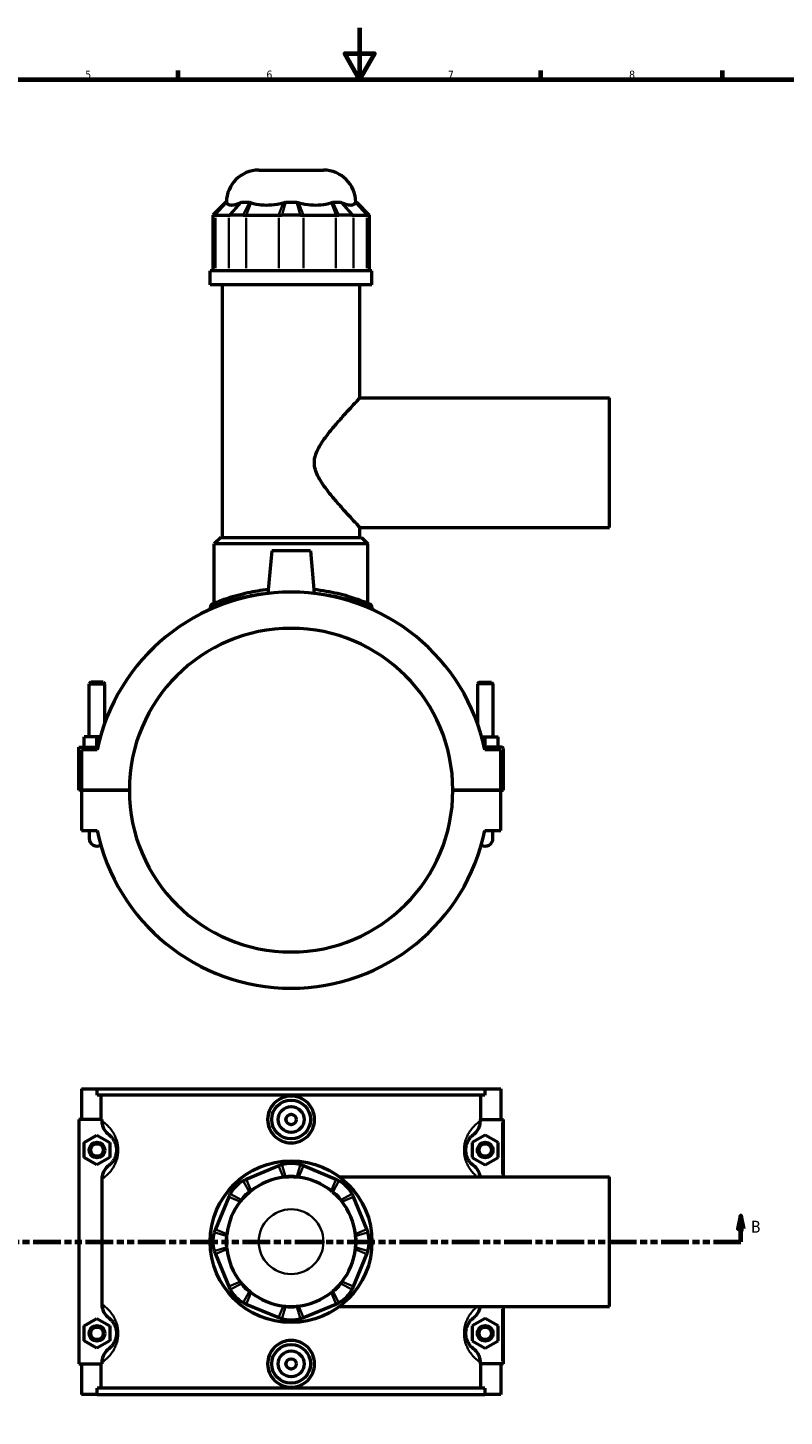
# Model space of a CAD drawing. Header units: millimetres. Extents: x 0 to 898, y -421 to 991.
# Tile 4 of 6: x 292 to 585, y 58 to 594. Entities that reach past the tile are written whole.
import ezdxf

# ---------------------------------------------------------------- set-up
doc = ezdxf.new("R2010")
doc.units = ezdxf.units.MM
doc.linetypes.add('DOUBLE_DASH_CHAIN', pattern=[1.2403, 0.6614, -0.0827, 0.1654, -0.0827, 0.1654, -0.0827])
for name, color, linetype, lineweight in [('Border (ANSI)', 7, 'Continuous', 70), ('Section Line (ANSI)', 7, 'DOUBLE_DASH_CHAIN', 70), ('Visible (ANSI)', 7, 'Continuous', 50), ('Visible Narrow (ANSI)', 7, 'Continuous', 35)]:
    doc.layers.add(name, color=color, linetype=linetype, lineweight=lineweight)
doc.styles.add('Label Text (ANSI)', font='tahoma.ttf')
doc.styles.add('Note Text (ANSI)', font='tahoma.ttf')

# ---------------------------------------------------------------- blocks, each defined once
blk = doc.blocks.new('Borders Default Border')
at = {"layer": 'Border (ANSI)'}
for p, q in [((350.42, 574), (350.42, 577.45)), ((490.58, 574), (490.58, 577.45)), ((560.67, 574), (560.67, 577.45))]:
    blk.add_line(p, q, dxfattribs=at)
at = {"layer": 'Border (ANSI)', "flags": 128}
for points in [[(420.5, 594), (420.5, 574), (414.73, 584), (426.27, 584), (420.5, 574)], [(20, 20), (20, 574), (821, 574), (821, 20), (20, 20)]]:
    blk.add_lwpolyline(points, dxfattribs=at)
at = {"layer": 'Border (ANSI)', "color": 230, "true_color": 0xff0080, "char_height": 3.05, "attachment_point": 7, "style": 'Note Text (ANSI)'}
for s, insert in [('5', (314.48, 574.34)), ('6', (384.49, 574.34)), ('7', (454.6, 574.4)), ('8', (524.63, 574.33))]:
    blk.add_mtext(s, dxfattribs=dict(at, insert=insert))
blk = doc.blocks.new('2dTransSection0')
at = {"layer": 'Section Line (ANSI)', "linetype": 'Continuous'}
for p, q in [((193.21, 135.1), (192.21, 130.1)), ((193.21, 130.1), (193.21, 135.1)), ((194.21, 130.1), (193.21, 135.1)), ((567.8, 135.1), (566.8, 130.1)), ((567.8, 130.1), (567.8, 135.1)), ((568.8, 130.1), (567.8, 135.1)), ((192.21, 130.1), (194.21, 130.1)), ((193.21, 125.1), (193.21, 130.1)), ((566.8, 130.1), (568.8, 130.1)), ((567.8, 125.1), (567.8, 130.1)), ((193.21, 125.1), (203.83, 125.1)), ((557.19, 125.1), (567.8, 125.1))]:
    blk.add_line(p, q, dxfattribs=at)
at = {"layer": 'Section Line (ANSI)', "linetype": 'DOUBLE_DASH_CHAIN', "ltscale": 16.303146}
blk.add_line((193.21, 125.1), (567.8, 125.1), dxfattribs=at)
at = {"layer": 'Section Line (ANSI)', "linetype": 'Continuous', "flags": 128}
for points in [[(194.21, 130.1), (193.21, 135.1), (192.21, 130.1), (194.21, 130.1)], [(568.8, 130.1), (567.8, 135.1), (566.8, 130.1), (568.8, 130.1)]]:
    blk.add_lwpolyline(points, dxfattribs=at)
at = {"layer": 'Section Line (ANSI)'}
for points in [[(194.21, 130.1), (193.21, 135.1), (192.21, 130.1), (194.21, 130.1)], [(568.8, 130.1), (567.8, 135.1), (566.8, 130.1), (568.8, 130.1)]]:
    blk.add_solid(points, dxfattribs=at)
at = {"layer": 'Section Line (ANSI)', "char_height": 4.57, "attachment_point": 7, "style": 'Label Text (ANSI)'}
for insert in [(186.46, 128.6), (571.76, 128.6)]:
    blk.add_mtext('B', dxfattribs=dict(at, insert=insert))

msp = doc.modelspace()

# ---------------------------------------------------------------- linework, layer by layer
at = {"layer": 'Visible (ANSI)'}
for p, q in [((381.531, 539.007), (406.532, 539.007)), ((368.811, 526.617), (363.811, 521.617)), ((368.811, 526.617), (369.123, 526.617)), ((374.905, 526.617), (377.932, 526.617)), ((391.891, 526.617), (396.172, 526.617)), ((410.131, 526.617), (413.157, 526.617)), ((418.939, 526.617), (419.251, 526.617)), ((419.251, 526.617), (424.251, 521.617)), ((364.331, 521.617), (363.811, 521.617)), ((363.811, 521.617), (363.811, 500.067)), ((364.763, 521.617), (369.953, 521.617)), ((375.552, 521.617), (370.508, 521.617)), ((376.718, 521.617), (389.248, 521.617)), ((397.598, 521.617), (390.464, 521.617)), ((398.815, 521.617), (411.345, 521.617)), ((417.555, 521.617), (412.51, 521.617)), ((418.11, 521.617), (423.3, 521.617)), ((424.251, 521.617), (423.732, 521.617)), ((424.251, 521.617), (424.251, 500.067)), ((425.281, 500.067), (362.781, 500.067)), ((362.781, 494.757), (362.781, 500.067)), ((425.281, 494.757), (425.281, 500.067)), ((425.281, 494.757), (362.781, 494.757)), ((367.469, 397.107), (367.469, 494.757)), ((420.594, 451.007), (420.594, 494.757)), ((420.594, 451.007), (517.031, 451.007)), ((517.031, 401.007), (517.031, 451.007)), ((366.844, 397.107), (364.344, 394.607)), ((366.844, 397.107), (421.219, 397.107)), ((420.594, 401.007), (517.031, 401.007)), ((420.594, 397.107), (420.594, 401.007)), ((421.219, 397.107), (423.719, 394.607)), ((423.719, 394.607), (364.344, 394.607)), ((364.344, 371.637), (364.344, 394.607)), ((386.531, 392.007), (385.085, 375.483)), ((401.531, 392.007), (386.531, 392.007)), ((401.531, 392.007), (402.977, 375.483)), ((423.719, 371.637), (423.719, 394.607)), ((362.781, 370.151), (362.781, 369.333)), ((425.281, 370.151), (425.281, 369.333)), ((316.631, 341.224), (316.031, 340.624)), ((316.031, 340.624), (322.031, 340.624)), ((316.031, 320.132), (316.031, 340.624)), ((321.431, 341.224), (316.631, 341.224)), ((321.431, 341.224), (322.031, 340.624)), ((322.031, 325.358), (322.031, 340.624)), ((466.631, 341.224), (466.031, 340.624)), ((472.031, 340.624), (466.031, 340.624)), ((466.031, 340.624), (466.031, 325.358)), ((466.631, 341.224), (471.431, 341.224)), ((471.431, 341.224), (472.031, 340.624)), ((472.031, 340.624), (472.031, 320.132)), ((319.031, 320.132), (314.031, 320.132)), ((314.031, 316.132), (314.031, 320.132)), ((320.364, 320.132), (319.031, 320.132)), ((319.031, 316.132), (319.031, 320.132)), ((467.698, 320.132), (469.031, 320.132)), ((469.031, 316.132), (469.031, 320.132)), ((469.031, 320.132), (474.031, 320.132)), ((474.031, 316.132), (474.031, 320.132)), ((312.031, 316.132), (319.36, 316.132)), ((312.031, 299.557), (312.031, 316.132)), ((319.144, 315.132), (313.031, 315.132)), ((313.031, 315.132), (313.031, 299.557)), ((475.531, 316.132), (468.703, 316.132)), ((475.031, 315.132), (468.919, 315.132)), ((475.031, 299.557), (475.031, 315.132)), ((476.031, 299.557), (476.031, 315.632)), ((313.031, 299.557), (312.031, 299.557)), ((313.031, 299.557), (331.531, 299.557)), ((313.031, 299.457), (313.031, 283.882)), ((331.531, 299.457), (313.031, 299.457)), ((316.031, 299.457), (316.031, 299.557)), ((322.031, 299.457), (322.031, 299.557)), ((456.531, 299.557), (475.031, 299.557)), ((475.031, 299.457), (456.531, 299.457)), ((466.031, 299.557), (466.031, 299.457)), ((472.031, 299.557), (472.031, 299.457)), ((475.031, 299.557), (476.031, 299.557)), ((475.031, 283.882), (475.031, 299.457)), ((313.031, 283.882), (319.144, 283.882)), ((316.031, 283.882), (316.031, 280.882)), ((468.919, 283.882), (475.031, 283.882)), ((472.031, 280.882), (472.031, 283.882)), ((313.031, 184.101), (313.031, 172.301)), ((313.031, 184.101), (319.144, 184.101)), ((319.144, 184.101), (468.919, 184.101)), ((319.144, 181.741), (319.144, 184.101)), ((468.919, 184.101), (468.919, 181.741)), ((468.919, 184.101), (475.031, 184.101)), ((475.031, 184.101), (475.031, 172.301)), ((468.919, 181.741), (319.144, 181.741)), ((320.677, 172.301), (320.677, 181.741)), ((467.386, 172.301), (467.386, 181.741)), ((320.897, 172.301), (312.031, 172.301)), ((312.031, 172.301), (312.031, 77.901)), ((320.897, 172.301), (320.897, 171.712)), ((467.165, 171.712), (467.165, 172.301)), ((467.165, 172.301), (475.531, 172.301)), ((475.531, 172.301), (476.031, 172.301)), ((476.031, 150.101), (476.031, 172.301)), ((314.031, 163.387), (319.031, 166.274)), ((319.031, 166.274), (324.031, 163.387)), ((469.031, 166.274), (464.031, 163.387)), ((474.031, 163.387), (469.031, 166.274)), ((314.031, 157.614), (314.031, 163.387)), ((324.031, 163.387), (324.031, 157.614)), ((464.031, 163.387), (464.031, 157.614)), ((474.031, 157.614), (474.031, 163.387)), ((319.031, 154.727), (314.031, 157.614)), ((324.031, 157.614), (319.031, 154.727)), ((464.031, 157.614), (469.031, 154.727)), ((469.031, 154.727), (474.031, 157.614)), ((389.248, 154.369), (376.718, 149.179)), ((411.345, 149.179), (398.815, 154.369)), ((320.897, 149.289), (320.897, 100.912)), ((412.781, 150.101), (517.031, 150.101)), ((517.031, 100.101), (517.031, 150.101)), ((369.953, 142.414), (364.763, 129.884)), ((423.3, 129.884), (418.11, 142.414)), ((364.763, 120.317), (369.953, 107.787)), ((418.11, 107.787), (423.3, 120.317)), ((376.718, 101.022), (389.248, 95.832)), ((398.815, 95.832), (411.345, 101.022)), ((412.781, 100.101), (517.031, 100.101)), ((476.031, 77.901), (476.031, 100.101)), ((314.031, 92.587), (319.031, 95.474)), ((314.031, 86.814), (314.031, 92.587)), ((319.031, 95.474), (324.031, 92.587)), ((324.031, 92.587), (324.031, 86.814)), ((469.031, 95.474), (464.031, 92.587)), ((464.031, 92.587), (464.031, 86.814)), ((474.031, 92.587), (469.031, 95.474)), ((474.031, 86.814), (474.031, 92.587)), ((319.031, 83.927), (314.031, 86.814)), ((324.031, 86.814), (319.031, 83.927)), ((464.031, 86.814), (469.031, 83.927)), ((469.031, 83.927), (474.031, 86.814)), ((312.031, 77.901), (320.897, 77.901)), ((313.031, 77.901), (313.031, 66.101)), ((320.677, 68.461), (320.677, 77.901)), ((320.897, 78.489), (320.897, 77.901)), ((467.165, 77.901), (467.165, 78.489)), ((475.531, 77.901), (467.165, 77.901)), ((467.386, 68.461), (467.386, 77.901)), ((475.031, 77.901), (475.031, 66.101)), ((476.031, 77.901), (475.531, 77.901)), ((319.144, 66.101), (313.031, 66.101)), ((468.919, 68.461), (319.144, 68.461)), ((319.144, 66.101), (319.144, 68.461)), ((319.144, 66.101), (468.919, 66.101)), ((468.919, 68.461), (468.919, 66.101)), ((475.031, 66.101), (468.919, 66.101))]:
    msp.add_line(p, q, dxfattribs=at)
for centre, radius in [((394.031, 172.301), 7.5), ((394.031, 172.301), 5), ((394.031, 172.301), 2), ((319.031, 160.501), 3), ((319.031, 160.501), 2.4), ((469.031, 160.501), 3), ((469.031, 160.501), 2.4), ((394.031, 125.101), 31.25), ((319.031, 89.701), 3), ((319.031, 89.701), 2.4), ((469.031, 89.701), 3), ((469.031, 89.701), 2.4), ((394.031, 77.901), 7.5), ((394.031, 77.901), 5), ((394.031, 77.901), 2)]:
    msp.add_circle(centre, radius, dxfattribs=at)
for centre, radius, start, end in [((381.531, 526.507), 12.5, 90, 179.49579), ((406.532, 526.507), 12.5, 0.50421, 90), ((394.031, 299.507), 76.5, 11.7855, 168.2145), ((364.031, 370.151), 1.25, 113.00923, 180), ((424.031, 370.151), 1.25, 0, 66.99077), ((394.031, 299.507), 62.5, 0.04584, 179.95416), ((475.531, 315.632), 0.5, 0, 90), ((394.031, 299.507), 62.5, 180.04584, 359.95416), ((319.031, 280.882), 3, 180, 300.05388), ((394.031, 299.507), 76.5, 191.7855, 348.2145), ((469.031, 280.882), 3, 239.94612, 0), ((394.031, 142.821), 12.5, 73.41857, 106.58143), ((394.031, 142.821), 7.5, 73.41857, 106.58143), ((381.501, 137.631), 12.5, 118.41857, 151.58143), ((394.031, 125.101), 25, 96.03353, 128.96647), ((394.031, 125.101), 25, 85.08871, 94.91129), ((394.031, 125.101), 25, 51.03353, 83.96647), ((406.561, 137.631), 12.5, 28.41857, 61.58143), ((394.031, 125.101), 25, 141.03353, 173.96647), ((381.501, 137.631), 7.5, 118.41857, 151.58143), ((394.031, 125.101), 25, 130.08871, 139.91129), ((406.561, 137.631), 7.5, 28.41857, 61.58143), ((394.031, 125.101), 25, 40.08871, 49.91129), ((394.031, 125.101), 25, 6.03353, 38.96647), ((376.311, 125.101), 12.5, 163.41857, 196.58143), ((376.311, 125.101), 7.5, 163.41857, 196.58143), ((394.031, 125.101), 25, 175.08871, 184.91129), ((411.751, 125.101), 7.5, 343.41857, 16.58143), ((394.031, 125.101), 25, 355.08871, 4.91129), ((411.751, 125.101), 12.5, 343.41857, 16.58143), ((394.031, 125.101), 25, 186.03353, 218.96647), ((394.031, 125.101), 25, 321.03353, 353.96647), ((381.501, 112.571), 7.5, 208.41857, 241.58143), ((394.031, 125.101), 25, 220.08871, 229.91129), ((406.561, 112.571), 7.5, 298.41857, 331.58143), ((394.031, 125.101), 25, 310.08871, 319.91129), ((381.501, 112.571), 12.5, 208.41857, 241.58143), ((394.031, 125.101), 25, 231.03353, 263.96647), ((394.031, 125.101), 25, 276.03353, 308.96647), ((406.561, 112.571), 12.5, 298.41857, 331.58143), ((394.031, 107.38), 7.5, 253.41857, 286.58143), ((394.031, 125.101), 25, 265.08871, 274.91129), ((394.031, 107.38), 12.5, 253.41857, 286.58143)]:
    msp.add_arc(centre, radius, start, end, dxfattribs=at)
for points in [[(369.123, 526.617), (369.146, 526.562), (369.173, 526.498), (369.205, 526.426)], [(374.395, 526.426), (374.561, 526.498), (374.731, 526.563), (374.905, 526.617)], [(377.932, 526.617), (378.139, 526.562), (378.348, 526.498), (378.558, 526.426)], [(391.088, 526.426), (391.355, 526.498), (391.623, 526.563), (391.891, 526.617)], [(396.172, 526.617), (396.442, 526.562), (396.71, 526.498), (396.975, 526.426)], [(409.505, 526.426), (409.717, 526.498), (409.925, 526.563), (410.131, 526.617)], [(413.157, 526.617), (413.332, 526.562), (413.502, 526.498), (413.667, 526.426)], [(418.858, 526.426), (418.89, 526.498), (418.917, 526.563), (418.939, 526.617)], [(391.891, 150.009), (391.728, 149.995), (391.565, 149.98), (391.403, 149.963)], [(396.659, 149.963), (396.497, 149.98), (396.334, 149.995), (396.172, 150.009)], [(374.905, 141.2), (374.799, 141.075), (374.695, 140.949), (374.593, 140.822)], [(378.309, 144.539), (378.182, 144.436), (378.057, 144.332), (377.932, 144.227)], [(410.131, 144.227), (410.005, 144.333), (409.88, 144.437), (409.753, 144.539)], [(413.469, 140.822), (413.367, 140.949), (413.263, 141.075), (413.157, 141.2)], [(369.169, 127.728), (369.152, 127.566), (369.137, 127.403), (369.123, 127.241)], [(418.939, 127.241), (418.926, 127.404), (418.91, 127.567), (418.893, 127.728)], [(369.123, 122.96), (369.137, 122.797), (369.152, 122.634), (369.169, 122.473)], [(418.893, 122.473), (418.91, 122.635), (418.926, 122.798), (418.939, 122.96)], [(374.593, 109.379), (374.696, 109.252), (374.8, 109.126), (374.905, 109.001)], [(413.157, 109.001), (413.263, 109.126), (413.367, 109.252), (413.469, 109.379)], [(377.932, 105.974), (378.057, 105.869), (378.183, 105.764), (378.309, 105.662)], [(409.753, 105.662), (409.88, 105.765), (410.006, 105.869), (410.131, 105.974)], [(391.403, 100.239), (391.566, 100.221), (391.728, 100.206), (391.891, 100.192)], [(396.172, 100.192), (396.335, 100.206), (396.497, 100.221), (396.659, 100.239)]]:
    msp.add_open_spline(points, degree=3, dxfattribs=at)
for points, knots in [([(369.205, 526.426), (369.301, 526.213), (369.441, 526.032), (369.958, 525.642), (370.434, 525.527), (370.969, 525.527), (371.505, 525.527), (372.194, 525.642), (373.432, 526.032), (373.907, 526.213), (374.395, 526.426)], [-0.6521332, -0.6521332, -0.6521332, -0.6521332, -0.4195611, -0.4195611, 0, 0, 0, 0.4195611, 0.4195611, 0.6521332, 0.6521332, 0.6521332, 0.6521332]), ([(378.558, 526.426), (379.182, 526.213), (379.855, 526.032), (381.824, 525.642), (383.187, 525.527), (384.479, 525.527), (385.771, 525.527), (387.222, 525.642), (389.49, 526.032), (390.301, 526.213), (391.088, 526.426)], [-0.6521332, -0.6521332, -0.6521332, -0.6521332, -0.4195611, -0.4195611, 0, 0, 0, 0.4195611, 0.4195611, 0.6521332, 0.6521332, 0.6521332, 0.6521332]), ([(396.975, 526.426), (397.762, 526.213), (398.573, 526.032), (400.84, 525.642), (402.292, 525.527), (403.584, 525.527), (404.876, 525.527), (406.239, 525.642), (408.208, 526.032), (408.88, 526.213), (409.505, 526.426)], [-0.6521332, -0.6521332, -0.6521332, -0.6521332, -0.4195611, -0.4195611, 0, 0, 0, 0.4195611, 0.4195611, 0.6521332, 0.6521332, 0.6521332, 0.6521332]), ([(413.667, 526.426), (414.156, 526.213), (414.63, 526.032), (415.868, 525.642), (416.558, 525.527), (417.093, 525.527), (417.628, 525.527), (418.105, 525.642), (418.621, 526.032), (418.761, 526.213), (418.858, 526.426)], [-0.6521332, -0.6521332, -0.6521332, -0.6521332, -0.4195611, -0.4195611, 0, 0, 0, 0.4195611, 0.4195611, 0.6521332, 0.6521332, 0.6521332, 0.6521332]), ([(364.331, 521.617), (364.392, 521.617), (364.459, 521.617), (364.603, 521.617), (364.68, 521.617), (364.763, 521.617)], [0.28940049, 0.28940049, 0.28940049, 0.28940049, 0.34104978, 0.34104978, 0.39269908, 0.39269908, 0.39269908, 0.39269908]), ([(369.953, 521.617), (370.035, 521.617), (370.123, 521.617), (370.308, 521.617), (370.405, 521.617), (370.508, 521.617)], [-0.39269908, -0.39269908, -0.39269908, -0.39269908, -0.34104978, -0.34104978, -0.28940049, -0.28940049, -0.28940049, -0.28940049]), ([(375.552, 521.617), (375.742, 521.617), (375.934, 521.617), (376.322, 521.617), (376.519, 521.617), (376.718, 521.617)], [0.28940049, 0.28940049, 0.28940049, 0.28940049, 0.34104978, 0.34104978, 0.39269908, 0.39269908, 0.39269908, 0.39269908]), ([(389.248, 521.617), (389.446, 521.617), (389.647, 521.617), (390.053, 521.617), (390.258, 521.617), (390.464, 521.617)], [-0.39269908, -0.39269908, -0.39269908, -0.39269908, -0.34104978, -0.34104978, -0.28940049, -0.28940049, -0.28940049, -0.28940049]), ([(397.598, 521.617), (397.805, 521.617), (398.009, 521.617), (398.415, 521.617), (398.616, 521.617), (398.815, 521.617)], [0.28940049, 0.28940049, 0.28940049, 0.28940049, 0.34104978, 0.34104978, 0.39269908, 0.39269908, 0.39269908, 0.39269908]), ([(411.345, 521.617), (411.544, 521.617), (411.74, 521.617), (412.129, 521.617), (412.321, 521.617), (412.51, 521.617)], [-0.39269908, -0.39269908, -0.39269908, -0.39269908, -0.34104978, -0.34104978, -0.28940049, -0.28940049, -0.28940049, -0.28940049]), ([(417.555, 521.617), (417.657, 521.617), (417.755, 521.617), (417.94, 521.617), (418.027, 521.617), (418.11, 521.617)], [0.28940049, 0.28940049, 0.28940049, 0.28940049, 0.34104978, 0.34104978, 0.39269908, 0.39269908, 0.39269908, 0.39269908]), ([(423.3, 521.617), (423.382, 521.617), (423.459, 521.617), (423.603, 521.617), (423.67, 521.617), (423.732, 521.617)], [-0.39269908, -0.39269908, -0.39269908, -0.39269908, -0.34104978, -0.34104978, -0.28940049, -0.28940049, -0.28940049, -0.28940049]), ([(420.594, 401.007), (420.594, 401.007), (420.428, 401.184), (419.773, 401.881), (419.284, 402.402), (418.051, 403.726), (417.306, 404.53), (415.662, 406.324), (414.764, 407.313), (412.84, 409.47), (411.736, 410.729), (409.484, 413.407), (408.335, 414.826), (406.176, 417.765), (405.169, 419.271), (403.985, 421.65), (403.647, 422.463), (403.158, 424.165), (403.007, 425.054), (403.007, 426.961), (403.158, 427.85), (403.647, 429.552), (403.985, 430.365), (405.169, 432.744), (406.176, 434.25), (408.335, 437.189), (409.484, 438.607), (411.736, 441.286), (412.84, 442.545), (414.764, 444.702), (415.662, 445.691), (417.306, 447.484), (418.051, 448.288), (419.284, 449.612), (419.773, 450.134), (420.428, 450.831), (420.594, 451.007), (420.594, 451.007)], [4.3283372, 4.3283372, 4.3283372, 4.3283372, 4.8384309, 4.8384309, 5.3485246, 5.3485246, 5.8586182, 5.8586182, 6.3687119, 6.3687119, 6.9407025, 6.9407025, 7.5126932, 7.5126932, 8.0846838, 8.0846838, 8.3706791, 8.3706791, 8.6566744, 8.6566744, 8.9426697, 8.9426697, 9.228665, 9.228665, 9.8006556, 9.8006556, 10.3726462, 10.3726462, 10.9446369, 10.9446369, 11.4547305, 11.4547305, 11.9648242, 11.9648242, 12.4749179, 12.4749179, 12.9850116, 12.9850116, 12.9850116, 12.9850116]), ([(385.22, 377.007), (382.415, 376.686), (379.745, 376.228), (374.14, 374.999), (371.373, 374.18), (366.369, 372.498), (364.499, 371.704), (363.638, 371.343), (363.544, 371.304), (363.545, 371.305)], [15.1844583, 15.1844583, 15.1844583, 15.1844583, 16.0562597, 16.0562597, 17.198518, 17.198518, 18.6581431, 18.6581431, 19.0690534, 19.0690534, 19.0690534, 19.0690534]), ([(424.52, 371.302), (424.52, 371.302), (424.141, 371.466), (422.508, 372.13), (421.08, 372.694), (417.248, 374.001), (414.797, 374.748), (409.232, 376.064), (406.129, 376.629), (402.841, 377.006)], [9.5345254, 9.5345254, 9.5345254, 9.5345254, 10.350761, 10.350761, 11.3476684, 11.3476684, 12.3969013, 12.3969013, 13.4191273, 13.4191273, 13.4191273, 13.4191273]), ([(403.111, 172.301), (403.111, 171.162), (402.881, 169.948), (401.949, 167.72), (401.248, 166.705), (399.635, 165.105), (398.615, 164.413), (396.382, 163.495), (395.169, 163.269), (392.894, 163.269), (391.68, 163.495), (389.448, 164.413), (388.428, 165.105), (386.814, 166.705), (386.113, 167.72), (385.182, 169.948), (384.952, 171.162), (384.952, 173.439), (385.182, 174.653), (386.113, 176.881), (386.814, 177.896), (388.428, 179.496), (389.448, 180.188), (391.68, 181.106), (392.894, 181.332), (395.169, 181.332), (396.382, 181.106), (398.615, 180.188), (399.635, 179.496), (401.248, 177.896), (401.949, 176.881), (402.881, 174.653), (403.111, 173.439), (403.111, 172.301)], [0, 0, 0, 0, 0.3416687, 0.3416687, 0.6833374, 0.6833374, 1.0245843, 1.0245843, 1.3658311, 1.3658311, 1.707078, 1.707078, 2.0483248, 2.0483248, 2.3899935, 2.3899935, 2.7316622, 2.7316622, 3.0733309, 3.0733309, 3.4149996, 3.4149996, 3.7562465, 3.7562465, 4.0974934, 4.0974934, 4.4387402, 4.4387402, 4.7799871, 4.7799871, 5.1216558, 5.1216558, 5.4633245, 5.4633245, 5.4633245, 5.4633245]), ([(320.897, 171.712), (320.897, 171.145), (320.974, 170.58), (321.275, 169.488), (321.496, 168.965), (322.233, 167.702), (322.837, 167.025), (323.553, 166.484)], [-0.60924425, -0.60924425, -0.60924425, -0.60924425, -0.43886864, -0.43886864, -0.26917293, -0.26917293, 0, 0, 0, 0]), ([(464.509, 166.484), (464.992, 166.849), (465.425, 167.276), (466.17, 168.24), (466.478, 168.775), (467.007, 170.099), (467.165, 170.901), (467.165, 171.712)], [-0.60860005, -0.60860005, -0.60860005, -0.60860005, -0.42727554, -0.42727554, -0.2432464, -0.2432464, 0, 0, 0, 0]), ([(323.553, 166.484), (323.638, 166.42), (323.726, 166.35), (324.004, 166.12), (324.205, 165.939), (324.633, 165.497), (324.86, 165.236), (325.29, 164.647), (325.492, 164.333), (325.81, 163.72), (325.932, 163.455), (326.174, 162.817), (326.29, 162.434), (326.437, 161.725), (326.482, 161.417), (326.523, 160.902), (326.531, 160.701), (326.531, 160.501), (326.531, 160.3), (326.523, 160.099), (326.482, 159.584), (326.437, 159.276), (326.29, 158.567), (326.174, 158.184), (325.932, 157.546), (325.81, 157.281), (325.492, 156.668), (325.29, 156.354), (324.86, 155.765), (324.633, 155.504), (324.205, 155.062), (324.004, 154.881), (323.726, 154.651), (323.638, 154.581), (323.553, 154.517)], [0.7452845, 0.7452845, 0.7452845, 0.7452845, 0.9400908, 0.9400908, 1.3276066, 1.3276066, 1.7137861, 1.7137861, 2.04497, 2.04497, 2.2606351, 2.2606351, 2.5136003, 2.5136003, 2.690418, 2.690418, 2.800929, 2.800929, 2.800929, 2.9114401, 2.9114401, 3.0882578, 3.0882578, 3.3412229, 3.3412229, 3.556888, 3.556888, 3.8880719, 3.8880719, 4.2742514, 4.2742514, 4.6617672, 4.6617672, 4.8565736, 4.8565736, 4.8565736, 4.8565736]), ([(464.509, 154.517), (464.425, 154.581), (464.336, 154.651), (464.059, 154.881), (463.857, 155.062), (463.429, 155.504), (463.202, 155.765), (462.773, 156.354), (462.571, 156.668), (462.252, 157.281), (462.13, 157.546), (461.889, 158.184), (461.772, 158.567), (461.626, 159.276), (461.581, 159.584), (461.539, 160.099), (461.531, 160.3), (461.531, 160.501), (461.531, 160.701), (461.539, 160.902), (461.581, 161.417), (461.626, 161.725), (461.772, 162.434), (461.889, 162.817), (462.13, 163.455), (462.252, 163.72), (462.571, 164.333), (462.773, 164.647), (463.202, 165.236), (463.429, 165.497), (463.857, 165.939), (464.059, 166.12), (464.336, 166.35), (464.425, 166.42), (464.509, 166.484)], [0.7452845, 0.7452845, 0.7452845, 0.7452845, 0.9400901, 0.9400901, 1.3276069, 1.3276069, 1.7137864, 1.7137864, 2.0449702, 2.0449702, 2.2606352, 2.2606352, 2.5136003, 2.5136003, 2.690418, 2.690418, 2.800929, 2.800929, 2.800929, 2.9114401, 2.9114401, 3.0882578, 3.0882578, 3.3412229, 3.3412229, 3.5568879, 3.5568879, 3.8880717, 3.8880717, 4.2742511, 4.2742511, 4.6617679, 4.6617679, 4.8565736, 4.8565736, 4.8565736, 4.8565736]), ([(323.553, 154.517), (323.071, 154.152), (322.638, 153.725), (321.892, 152.761), (321.585, 152.226), (321.055, 150.902), (320.897, 150.1), (320.897, 149.289)], [-0.60860005, -0.60860005, -0.60860005, -0.60860005, -0.42727554, -0.42727554, -0.2432464, -0.2432464, 0, 0, 0, 0]), ([(390.464, 154.801), (390.258, 154.739), (390.053, 154.673), (389.647, 154.529), (389.446, 154.451), (389.248, 154.369)], [0.28940049, 0.28940049, 0.28940049, 0.28940049, 0.34104978, 0.34104978, 0.39269908, 0.39269908, 0.39269908, 0.39269908]), ([(398.815, 154.369), (398.616, 154.451), (398.415, 154.529), (398.009, 154.673), (397.805, 154.739), (397.598, 154.801)], [-0.39269908, -0.39269908, -0.39269908, -0.39269908, -0.34104978, -0.34104978, -0.28940049, -0.28940049, -0.28940049, -0.28940049]), ([(467.113, 150.101), (467.074, 150.393), (467.016, 150.683), (466.787, 151.513), (466.566, 152.036), (465.83, 153.299), (465.225, 153.976), (464.509, 154.517)], [-0.52767439, -0.52767439, -0.52767439, -0.52767439, -0.43886864, -0.43886864, -0.26917293, -0.26917293, 0, 0, 0, 0]), ([(376.718, 149.179), (376.519, 149.097), (376.322, 149.009), (375.934, 148.824), (375.742, 148.727), (375.552, 148.624)], [-0.39269908, -0.39269908, -0.39269908, -0.39269908, -0.34104978, -0.34104978, -0.28940049, -0.28940049, -0.28940049, -0.28940049]), ([(412.51, 148.624), (412.321, 148.727), (412.129, 148.824), (411.74, 149.009), (411.544, 149.097), (411.345, 149.179)], [0.28940049, 0.28940049, 0.28940049, 0.28940049, 0.34104978, 0.34104978, 0.39269908, 0.39269908, 0.39269908, 0.39269908]), ([(370.508, 143.579), (370.405, 143.39), (370.308, 143.198), (370.123, 142.81), (370.035, 142.613), (369.953, 142.414)], [0.28940049, 0.28940049, 0.28940049, 0.28940049, 0.34104978, 0.34104978, 0.39269908, 0.39269908, 0.39269908, 0.39269908]), ([(418.11, 142.414), (418.027, 142.613), (417.94, 142.81), (417.755, 143.198), (417.657, 143.39), (417.555, 143.579)], [-0.39269908, -0.39269908, -0.39269908, -0.39269908, -0.34104978, -0.34104978, -0.28940049, -0.28940049, -0.28940049, -0.28940049]), ([(364.763, 129.884), (364.68, 129.685), (364.603, 129.484), (364.459, 129.079), (364.392, 128.874), (364.331, 128.668)], [-0.39269908, -0.39269908, -0.39269908, -0.39269908, -0.34104978, -0.34104978, -0.28940049, -0.28940049, -0.28940049, -0.28940049]), ([(423.732, 128.668), (423.67, 128.874), (423.603, 129.079), (423.459, 129.484), (423.382, 129.685), (423.3, 129.884)], [0.28940049, 0.28940049, 0.28940049, 0.28940049, 0.34104978, 0.34104978, 0.39269908, 0.39269908, 0.39269908, 0.39269908]), ([(364.331, 121.533), (364.392, 121.327), (364.459, 121.122), (364.603, 120.717), (364.68, 120.516), (364.763, 120.317)], [0.28940049, 0.28940049, 0.28940049, 0.28940049, 0.34104978, 0.34104978, 0.39269908, 0.39269908, 0.39269908, 0.39269908]), ([(423.3, 120.317), (423.382, 120.516), (423.459, 120.717), (423.603, 121.122), (423.67, 121.327), (423.732, 121.533)], [-0.39269908, -0.39269908, -0.39269908, -0.39269908, -0.34104978, -0.34104978, -0.28940049, -0.28940049, -0.28940049, -0.28940049]), ([(369.953, 107.787), (370.035, 107.588), (370.123, 107.391), (370.308, 107.003), (370.405, 106.811), (370.508, 106.622)], [-0.39269908, -0.39269908, -0.39269908, -0.39269908, -0.34104978, -0.34104978, -0.28940049, -0.28940049, -0.28940049, -0.28940049]), ([(417.555, 106.622), (417.657, 106.811), (417.755, 107.003), (417.94, 107.391), (418.027, 107.588), (418.11, 107.787)], [0.28940049, 0.28940049, 0.28940049, 0.28940049, 0.34104978, 0.34104978, 0.39269908, 0.39269908, 0.39269908, 0.39269908]), ([(320.897, 100.912), (320.897, 100.345), (320.974, 99.78), (321.275, 98.688), (321.496, 98.165), (322.233, 96.902), (322.837, 96.225), (323.553, 95.684)], [-0.60924425, -0.60924425, -0.60924425, -0.60924425, -0.43886864, -0.43886864, -0.26917293, -0.26917293, 0, 0, 0, 0]), ([(375.552, 101.577), (375.742, 101.474), (375.934, 101.377), (376.322, 101.192), (376.519, 101.104), (376.718, 101.022)], [0.28940049, 0.28940049, 0.28940049, 0.28940049, 0.34104978, 0.34104978, 0.39269908, 0.39269908, 0.39269908, 0.39269908]), ([(411.345, 101.022), (411.544, 101.104), (411.74, 101.192), (412.129, 101.377), (412.321, 101.474), (412.51, 101.577)], [-0.39269908, -0.39269908, -0.39269908, -0.39269908, -0.34104978, -0.34104978, -0.28940049, -0.28940049, -0.28940049, -0.28940049]), ([(464.509, 95.684), (464.992, 96.049), (465.425, 96.476), (466.17, 97.44), (466.478, 97.975), (466.906, 99.046), (467.043, 99.568), (467.113, 100.101)], [-0.60860005, -0.60860005, -0.60860005, -0.60860005, -0.42727554, -0.42727554, -0.2432464, -0.2432464, -0.0815763, -0.0815763, -0.0815763, -0.0815763]), ([(323.553, 95.684), (323.638, 95.62), (323.726, 95.55), (324.004, 95.32), (324.205, 95.139), (324.633, 94.697), (324.86, 94.436), (325.29, 93.847), (325.492, 93.533), (325.81, 92.92), (325.932, 92.655), (326.174, 92.017), (326.29, 91.634), (326.437, 90.925), (326.482, 90.617), (326.523, 90.102), (326.531, 89.901), (326.531, 89.701), (326.531, 89.5), (326.523, 89.299), (326.482, 88.784), (326.437, 88.476), (326.29, 87.767), (326.174, 87.384), (325.932, 86.746), (325.81, 86.481), (325.492, 85.868), (325.29, 85.554), (324.86, 84.965), (324.633, 84.704), (324.205, 84.262), (324.004, 84.081), (323.726, 83.851), (323.638, 83.781), (323.553, 83.717)], [0.7452845, 0.7452845, 0.7452845, 0.7452845, 0.9400906, 0.9400906, 1.3276067, 1.3276067, 1.7137862, 1.7137862, 2.0449701, 2.0449701, 2.2606351, 2.2606351, 2.5136003, 2.5136003, 2.690418, 2.690418, 2.800929, 2.800929, 2.800929, 2.9114401, 2.9114401, 3.0882578, 3.0882578, 3.3412229, 3.3412229, 3.556888, 3.556888, 3.8880718, 3.8880718, 4.2742513, 4.2742513, 4.6617674, 4.6617674, 4.8565736, 4.8565736, 4.8565736, 4.8565736]), ([(389.248, 95.832), (389.446, 95.75), (389.647, 95.672), (390.053, 95.528), (390.258, 95.462), (390.464, 95.4)], [-0.39269908, -0.39269908, -0.39269908, -0.39269908, -0.34104978, -0.34104978, -0.28940049, -0.28940049, -0.28940049, -0.28940049]), ([(397.598, 95.4), (397.805, 95.462), (398.009, 95.528), (398.415, 95.672), (398.616, 95.75), (398.815, 95.832)], [0.28940049, 0.28940049, 0.28940049, 0.28940049, 0.34104978, 0.34104978, 0.39269908, 0.39269908, 0.39269908, 0.39269908]), ([(464.509, 83.717), (464.425, 83.781), (464.336, 83.851), (464.059, 84.081), (463.857, 84.262), (463.429, 84.704), (463.202, 84.965), (462.773, 85.554), (462.571, 85.868), (462.252, 86.481), (462.13, 86.746), (461.889, 87.384), (461.772, 87.767), (461.626, 88.476), (461.581, 88.784), (461.539, 89.299), (461.531, 89.5), (461.531, 89.701), (461.531, 89.901), (461.539, 90.102), (461.581, 90.617), (461.626, 90.925), (461.772, 91.634), (461.889, 92.017), (462.13, 92.655), (462.252, 92.92), (462.571, 93.533), (462.773, 93.847), (463.202, 94.436), (463.429, 94.697), (463.857, 95.139), (464.059, 95.32), (464.336, 95.55), (464.425, 95.62), (464.509, 95.684)], [0.7451502, 0.7451502, 0.7451502, 0.7451502, 0.9399512, 0.9399512, 1.3274743, 1.3274743, 1.7136535, 1.7136535, 2.0448367, 2.0448367, 2.2605012, 2.2605012, 2.513466, 2.513466, 2.6902837, 2.6902837, 2.8007947, 2.8007947, 2.8007947, 2.9113058, 2.9113058, 3.0881235, 3.0881235, 3.3410882, 3.3410882, 3.5567527, 3.5567527, 3.887936, 3.887936, 4.2741152, 4.2741152, 4.6616383, 4.6616383, 4.8564393, 4.8564393, 4.8564393, 4.8564393]), ([(403.111, 77.901), (403.111, 76.762), (402.881, 75.548), (401.949, 73.32), (401.248, 72.305), (399.635, 70.705), (398.615, 70.013), (396.382, 69.095), (395.169, 68.869), (392.894, 68.869), (391.68, 69.095), (389.448, 70.013), (388.428, 70.705), (386.814, 72.305), (386.113, 73.32), (385.182, 75.548), (384.952, 76.762), (384.952, 77.901), (384.952, 79.039), (385.182, 80.253), (386.113, 82.481), (386.814, 83.496), (388.428, 85.096), (389.448, 85.788), (391.68, 86.706), (392.894, 86.932), (395.169, 86.932), (396.382, 86.706), (398.615, 85.788), (399.635, 85.096), (401.248, 83.496), (401.949, 82.481), (402.881, 80.253), (403.111, 79.039), (403.111, 77.901)], [2.7316622, 2.7316622, 2.7316622, 2.7316622, 3.0733309, 3.0733309, 3.4149996, 3.4149996, 3.7562465, 3.7562465, 4.0974934, 4.0974934, 4.4387402, 4.4387402, 4.7799871, 4.7799871, 5.1216558, 5.1216558, 5.4633245, 5.4633245, 5.4633245, 5.8049932, 5.8049932, 6.1466619, 6.1466619, 6.4879087, 6.4879087, 6.8291556, 6.8291556, 7.1704024, 7.1704024, 7.5116493, 7.5116493, 7.853318, 7.853318, 8.1949867, 8.1949867, 8.1949867, 8.1949867]), ([(323.553, 83.717), (323.071, 83.352), (322.638, 82.925), (321.892, 81.961), (321.585, 81.426), (321.055, 80.102), (320.897, 79.3), (320.897, 78.489)], [-0.60860005, -0.60860005, -0.60860005, -0.60860005, -0.42727554, -0.42727554, -0.2432464, -0.2432464, 0, 0, 0, 0]), ([(467.165, 78.489), (467.165, 79.057), (467.088, 79.621), (466.787, 80.713), (466.566, 81.236), (465.83, 82.499), (465.225, 83.176), (464.509, 83.717)], [-0.60924425, -0.60924425, -0.60924425, -0.60924425, -0.43886864, -0.43886864, -0.26917293, -0.26917293, 0, 0, 0, 0])]:
    msp.add_open_spline(points, degree=3, knots=knots, dxfattribs=at)
at = {"layer": 'Visible Narrow (ANSI)'}
for p, q in [((364.571, 521.867), (368.883, 526.367)), ((364.985, 521.858), (368.983, 526.185)), ((374.173, 526.185), (370.175, 521.858)), ((374.685, 526.367), (370.727, 521.867)), ((375.671, 521.867), (377.813, 526.367)), ((376.81, 521.858), (378.466, 526.185)), ((390.996, 526.185), (389.34, 521.858)), ((391.82, 526.367), (390.535, 521.867)), ((397.527, 521.867), (396.243, 526.367)), ((398.723, 521.858), (397.067, 526.185)), ((409.597, 526.185), (411.253, 521.858)), ((410.25, 526.367), (412.391, 521.867)), ((417.335, 521.867), (413.377, 526.367)), ((417.888, 521.858), (413.89, 526.185)), ((419.08, 526.185), (423.078, 521.858)), ((419.179, 526.367), (423.492, 521.867)), ((364.763, 501.145), (364.763, 520.54)), ((369.953, 520.54), (369.953, 501.145)), ((376.718, 501.145), (376.718, 520.54)), ((389.248, 520.54), (389.248, 501.145)), ((398.815, 501.145), (398.815, 520.54)), ((411.345, 520.54), (411.345, 501.145)), ((418.11, 501.145), (418.11, 520.54)), ((423.3, 520.54), (423.3, 501.145)), ((475.531, 171.191), (475.531, 151.211)), ((389.34, 154.147), (390.996, 150.149)), ((390.535, 154.561), (391.82, 150.248)), ((396.243, 150.248), (397.527, 154.561)), ((397.067, 150.149), (398.723, 154.147)), ((377.813, 144.447), (375.671, 148.404)), ((378.466, 144.959), (376.81, 148.957)), ((411.253, 148.957), (409.597, 144.959)), ((412.391, 148.404), (410.25, 144.447)), ((370.175, 142.322), (374.173, 140.666)), ((370.727, 143.46), (374.685, 141.319)), ((413.377, 141.319), (417.335, 143.46)), ((413.89, 140.666), (417.888, 142.322)), ((368.983, 128.136), (364.985, 129.792)), ((423.078, 129.792), (419.08, 128.136)), ((368.883, 127.312), (364.571, 128.596)), ((423.492, 128.596), (419.179, 127.312)), ((364.571, 121.605), (368.883, 122.889)), ((364.985, 120.409), (368.983, 122.065)), ((419.08, 122.065), (423.078, 120.409)), ((419.179, 122.889), (423.492, 121.605)), ((374.173, 109.535), (370.175, 107.879)), ((374.685, 108.882), (370.727, 106.741)), ((417.335, 106.741), (413.377, 108.882)), ((417.888, 107.879), (413.89, 109.535)), ((375.671, 101.797), (377.813, 105.754)), ((376.81, 101.244), (378.466, 105.242)), ((409.597, 105.242), (411.253, 101.244)), ((410.25, 105.754), (412.391, 101.797)), ((390.996, 100.052), (389.34, 96.054)), ((391.82, 99.953), (390.535, 95.64)), ((397.527, 95.64), (396.243, 99.953)), ((398.723, 96.054), (397.067, 100.052)), ((475.531, 98.991), (475.531, 79.011))]:
    msp.add_line(p, q, dxfattribs=at)
msp.add_circle((394.031, 125.101), 12.5, dxfattribs=at)
msp.add_arc((424.031, 370.151), 1.25, 3.34954, 63.64123, dxfattribs=at)
for points, knots in [([(362.848, 370.179), (362.896, 370.198), (362.971, 370.228), (363.761, 370.547), (365.678, 371.328), (370.807, 372.983), (373.643, 373.789), (378.865, 374.888), (380.984, 375.257), (383.204, 375.548)], [-18.874256, -18.874256, -18.874256, -18.874256, -18.6581431, -18.6581431, -17.198518, -17.198518, -16.0562597, -16.0562597, -15.3679017, -15.3679017, -15.3679017, -15.3679017]), ([(404.856, 375.547), (407.561, 375.191), (410.117, 374.722), (415.315, 373.542), (417.828, 372.807), (421.756, 371.521), (423.219, 370.966), (424.713, 370.383), (425.075, 370.236), (425.215, 370.178)], [-13.2356836, -13.2356836, -13.2356836, -13.2356836, -12.3969013, -12.3969013, -11.3476684, -11.3476684, -10.350761, -10.350761, -9.7293232, -9.7293232, -9.7293232, -9.7293232]), ([(321.457, 149.672), (321.565, 149.749), (321.675, 149.83), (322.158, 150.198), (322.561, 150.53), (323.417, 151.341), (323.871, 151.818), (324.73, 152.898), (325.134, 153.475), (325.771, 154.597), (326.015, 155.085), (326.498, 156.253), (326.731, 156.955), (327.024, 158.255), (327.114, 158.821), (327.197, 159.764), (327.213, 160.132), (327.213, 160.501), (327.213, 160.869), (327.197, 161.237), (327.114, 162.18), (327.024, 162.746), (326.731, 164.046), (326.498, 164.748), (326.015, 165.916), (325.771, 166.404), (325.134, 167.527), (324.73, 168.103), (323.871, 169.183), (323.417, 169.66), (322.561, 170.471), (322.158, 170.803), (321.675, 171.171), (321.565, 171.252), (321.457, 171.329)], [-4.7810116, -4.7810116, -4.7810116, -4.7810116, -4.6617672, -4.6617672, -4.2742514, -4.2742514, -3.8880719, -3.8880719, -3.556888, -3.556888, -3.3412229, -3.3412229, -3.0882578, -3.0882578, -2.9114401, -2.9114401, -2.800929, -2.800929, -2.800929, -2.690418, -2.690418, -2.5136003, -2.5136003, -2.2606351, -2.2606351, -2.04497, -2.04497, -1.7137861, -1.7137861, -1.3276066, -1.3276066, -0.9400908, -0.9400908, -0.8208465, -0.8208465, -0.8208465, -0.8208465]), ([(466.662, 171.369), (466.537, 171.281), (466.407, 171.186), (465.904, 170.803), (465.501, 170.471), (464.645, 169.66), (464.192, 169.183), (463.332, 168.103), (462.928, 167.527), (462.291, 166.404), (462.048, 165.916), (461.564, 164.748), (461.332, 164.046), (461.039, 162.746), (460.948, 162.18), (460.866, 161.237), (460.849, 160.869), (460.849, 160.501), (460.849, 160.132), (460.866, 159.764), (460.948, 158.821), (461.039, 158.255), (461.332, 156.955), (461.564, 156.253), (462.048, 155.085), (462.291, 154.597), (462.928, 153.475), (463.332, 152.898), (464.192, 151.818), (464.645, 151.341), (465.191, 150.824), (465.308, 150.717), (465.423, 150.615)], [-4.8020324, -4.8020324, -4.8020324, -4.8020324, -4.6617679, -4.6617679, -4.2742511, -4.2742511, -3.8880717, -3.8880717, -3.5568879, -3.5568879, -3.3412229, -3.3412229, -3.0882578, -3.0882578, -2.9114401, -2.9114401, -2.800929, -2.800929, -2.800929, -2.690418, -2.690418, -2.5136003, -2.5136003, -2.2606352, -2.2606352, -2.0449702, -2.0449702, -1.7137864, -1.7137864, -1.3276069, -1.3276069, -1.2202419, -1.2202419, -1.2202419, -1.2202419]), ([(321.457, 78.872), (321.565, 78.949), (321.675, 79.03), (322.158, 79.398), (322.561, 79.73), (323.417, 80.541), (323.871, 81.018), (324.73, 82.098), (325.134, 82.675), (325.771, 83.797), (326.015, 84.285), (326.498, 85.453), (326.731, 86.155), (327.024, 87.455), (327.114, 88.021), (327.197, 88.964), (327.213, 89.332), (327.213, 89.701), (327.213, 90.069), (327.197, 90.437), (327.114, 91.38), (327.024, 91.946), (326.731, 93.246), (326.498, 93.948), (326.015, 95.116), (325.771, 95.604), (325.134, 96.727), (324.73, 97.303), (323.871, 98.383), (323.417, 98.86), (322.561, 99.671), (322.158, 100.003), (321.675, 100.371), (321.565, 100.452), (321.457, 100.529)], [-4.7810116, -4.7810116, -4.7810116, -4.7810116, -4.6617674, -4.6617674, -4.2742513, -4.2742513, -3.8880718, -3.8880718, -3.556888, -3.556888, -3.3412229, -3.3412229, -3.0882578, -3.0882578, -2.9114401, -2.9114401, -2.800929, -2.800929, -2.800929, -2.690418, -2.690418, -2.5136003, -2.5136003, -2.2606351, -2.2606351, -2.0449701, -2.0449701, -1.7137862, -1.7137862, -1.3276067, -1.3276067, -0.9400906, -0.9400906, -0.8208465, -0.8208465, -0.8208465, -0.8208465]), ([(465.423, 99.586), (465.308, 99.484), (465.191, 99.377), (464.645, 98.86), (464.192, 98.383), (463.332, 97.303), (462.928, 96.727), (462.291, 95.604), (462.048, 95.116), (461.564, 93.948), (461.332, 93.246), (461.039, 91.946), (460.948, 91.38), (460.866, 90.437), (460.849, 90.069), (460.849, 89.701), (460.849, 89.332), (460.866, 88.964), (460.948, 88.021), (461.039, 87.455), (461.332, 86.155), (461.564, 85.453), (462.048, 84.285), (462.291, 83.797), (462.928, 82.675), (463.332, 82.098), (464.192, 81.018), (464.645, 80.541), (465.501, 79.73), (465.904, 79.398), (466.407, 79.015), (466.537, 78.92), (466.662, 78.832)], [-4.3814818, -4.3814818, -4.3814818, -4.3814818, -4.2741152, -4.2741152, -3.887936, -3.887936, -3.5567527, -3.5567527, -3.3410882, -3.3410882, -3.0881235, -3.0881235, -2.9113058, -2.9113058, -2.8007947, -2.8007947, -2.8007947, -2.6902837, -2.6902837, -2.513466, -2.513466, -2.2605012, -2.2605012, -2.0448367, -2.0448367, -1.7136535, -1.7136535, -1.3274743, -1.3274743, -0.9399512, -0.9399512, -0.7996914, -0.7996914, -0.7996914, -0.7996914])]:
    msp.add_open_spline(points, degree=3, knots=knots, dxfattribs=at)

# ---------------------------------------------------------------- block references
msp.add_blockref('Borders Default Border', (0, 0))
at = {"layer": 'Section Line (ANSI)'}
msp.add_blockref('2dTransSection0', (0, 0), dxfattribs=at)

doc.saveas('drawing.dxf')
